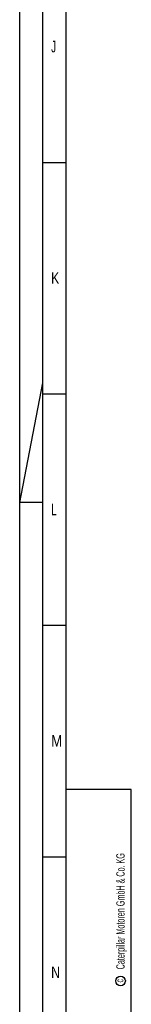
# Model space of a CAD drawing. Header units: millimetres. Extents: x 0 to 1189, y 0 to 841.
# Tile 12 of 179: x 0 to 24, y 189 to 401. Entities that reach past the tile are written whole.
import ezdxf

# ---------------------------------------------------------------- set-up
doc = ezdxf.new("R2010")
doc.units = ezdxf.units.MM
doc.header["$LTSCALE"] = 65.395
doc.layers.get('0').update_dxf_attribs({"linetype": 'CONTINUOUS'})
doc.styles.add('TEXTSTYLE_2', font='txt')

msp = doc.modelspace()

# ---------------------------------------------------------------- linework, layer by layer
at = {"color": 5, "linetype": 'CONTINUOUS'}
for p, q in [((0, 0), (0, 841)), ((10, 10), (10, 831)), ((5, 370.5), (10, 370.5)), ((0, 297), (5, 322.90476)), ((5, 320.5), (10, 320.5)), ((5, 297), (0, 297)), ((5, 270.5), (10, 270.5)), ((24, 235), (10, 235)), ((24.03169, 10.02791), (24, 235)), ((5, 220.5), (10, 220.5))]:
    msp.add_line(p, q, dxfattribs=at)
at = {"color": 6, "linetype": 'CONTINUOUS'}
msp.add_line((5, 5), (5, 836), dxfattribs=at)
at = {"color": 5, "linetype": 'CONTINUOUS'}
msp.add_circle((21.73087, 193.65021), 1.02756, dxfattribs=at)

# ---------------------------------------------------------------- texts
at = {"color": 5, "linetype": 'CONTINUOUS', "style": 'TEXTSTYLE_2'}
for s, width, p in [('J', 0.642857, (6.77091, 394.271)), ('K', 0.785714, (6.77091, 344.271)), ('L', 0.642857, (6.77091, 294.271)), ('M', 0.857143, (6.77091, 244.271)), ('N', 0.785714, (6.77091, 194.271))]:
    msp.add_text(s, height=2.50001, dxfattribs=dict(at, width=width)).set_placement(p)
for s, height, width, p in [('Caterpillar Motoren GmbH & Co. KG', 1.8, 0.62482, (22.60443, 196.16476)), ('c', 1.6, 0.547619, (22.30005, 193.32223))]:
    msp.add_text(s, height=height, rotation=90, dxfattribs=dict(at, width=width)).set_placement(p)

doc.saveas('drawing.dxf')
